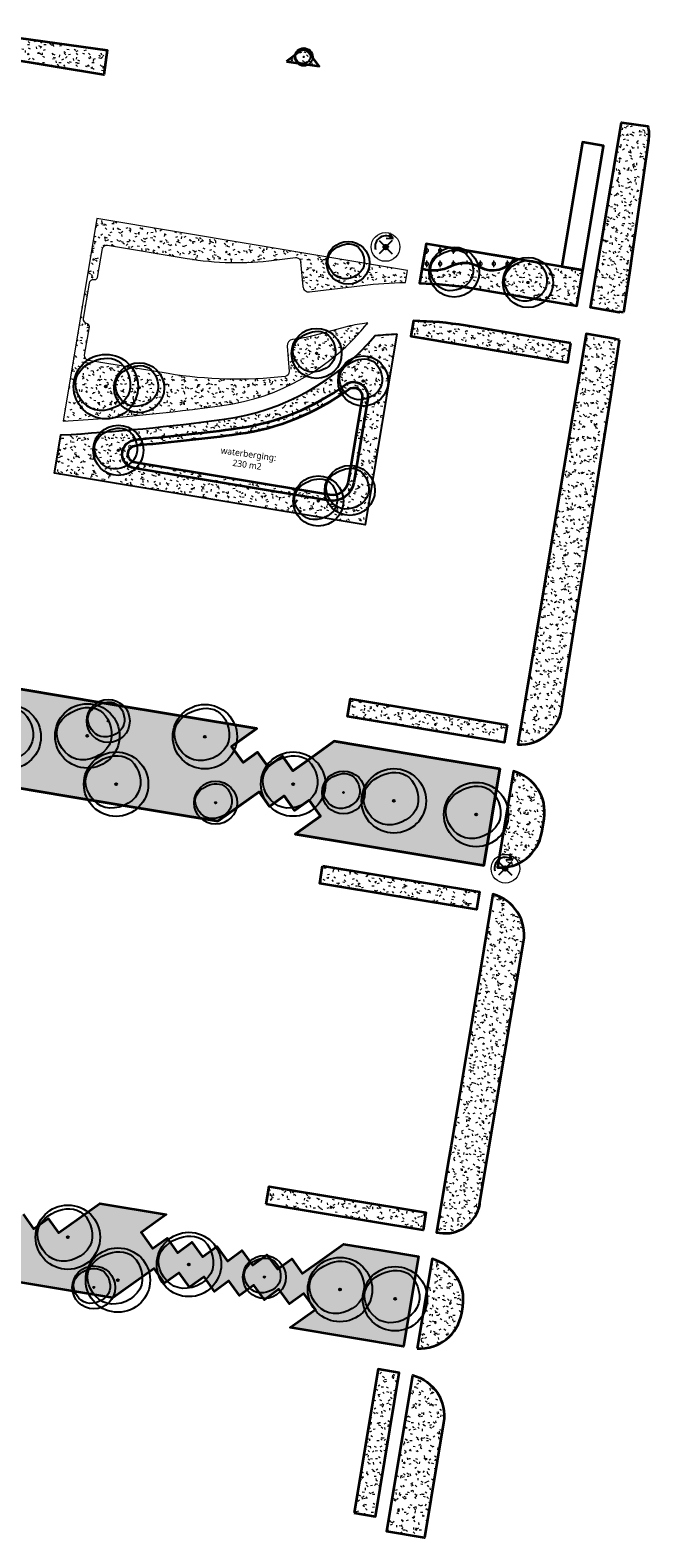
# Model space of a CAD drawing. Header units: metres. Extents: x 253800 to 255308, y 593168 to 593515.
# Tile 3 of 6: x 254108 to 254195, y 593181 to 593392. Entities that reach past the tile are written whole.
import ezdxf

# ---------------------------------------------------------------- set-up
doc = ezdxf.new("R2010")
doc.units = ezdxf.units.M
for name, color, linetype, lineweight in [('00_wadi-hoeveelheid-T', 7, 'Continuous', 9), ('B-WE-GR-BOOM-Groen-15-x', 82, 'Continuous', 25), ('N-WE-GR-BOOM-S', 94, 'Continuous', 25), ('N-WE-GR-GRAS-A', 52, 'Continuous', 18), ('N-WE-GR-GRAS-G', 60, 'Continuous', 35), ('N-WE-GR-GRAS_GAZON-G', 60, 'Continuous', 35), ('N-WE-GR-HEESTER-A', 92, 'Continuous', 18), ('N-WE-GR-HEESTER-G', 90, 'Continuous', 35), ('N-WE-RI-ITR_RETENTIE_WADI_HOOGTELIJN_BERGINGSCAPACITEIT-G', 160, 'Continuous', 35), ('N-WE-RI-ITR_RETENTIE_WADI_INSTEEK-G', 104, 'Continuous', 35), ('N01-WE-GR-GRAS-A', 72, 'Continuous', 18), ('X-XX-AL-M', 7, 'Continuous', 18)]:
    doc.layers.add(name, color=color, linetype=linetype, lineweight=lineweight)
doc.layers.add('HULPLIJN GROEN', color=80, linetype='Continuous', lineweight=35, plot=False)
doc.styles.add('Roelofs', font='segoeui.ttf', dxfattribs={"height": 1.8})
pattern_1 = [(0, (0, 0), (2.5, 2.5), [0.3, -2]), (45, (1, 0.5), (-0.2828427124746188, 4.666904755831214), [0.3, -2]), (29.99999999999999, (0.2, 0.3), (0.5686533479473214, 3.215063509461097), [0.3, -2]), (15, (0.8, 1.2), (0.9640675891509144, 1.811235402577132), [0.3, -2]), (135, (0.4, 5), (-0.07071067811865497, -1.626345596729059), [0.3, -2]), (150, (3, 1), (0.5392304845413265, -1.466025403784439), [0.3, -2]), (165, (0.6000000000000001, 0.1), (0.358630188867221, -1.752536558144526), [0.3, -2]), (85, (1, 1), (-2.18169349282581, 2.600041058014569), [0.3, -2]), (99.99999999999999, (0, 0), (-2.780294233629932, 1.946782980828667), [0.3, -2])]
pattern_2 = [(0, (0, 0), (2.5, 2.5), [0.3, -2]), (45, (1, 0.5), (-0.2828427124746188, 4.666904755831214), [0.3, -2]), (29.99999999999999, (0.2, 0.3), (0.5686533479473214, 3.215063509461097), [0.3, -2]), (15, (0.8, 1.2), (0.9640675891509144, 1.811235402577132), [0.3, -2]), (135, (0.4, 5), (-0.07071067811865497, -1.626345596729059), [0.3, -2]), (150, (3, 1), (0.5392304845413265, -1.466025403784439), [0.3, -2]), (165, (0.6000000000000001, 0.1), (0.358630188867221, -1.752536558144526), [0.3, -2]), (85, (1, 1), (-2.18169349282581, 2.600041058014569), [0.3, -2]), (99.99999999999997, (0, 0), (-2.780294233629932, 1.946782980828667), [0.3, -2])]

# ---------------------------------------------------------------- blocks, each defined once
blk = doc.blocks.new('SGR-BOOM_03')
blk.add_lwpolyline([(2.390274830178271, 3.602691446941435), (2.81065819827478, 3.144527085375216), (3.170827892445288, 2.595475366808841), (3.458739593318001, 1.97690543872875), (3.66234898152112, 1.310186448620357), (3.769611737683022, 0.6166875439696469), (3.768483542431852, -0.0822221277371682), (3.646920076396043, -0.7651734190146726), (3.392877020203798, -1.410797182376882), (3.000478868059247, -1.999549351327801), (2.488525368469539, -2.519186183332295), (1.881985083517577, -2.959289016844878), (1.20582657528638, -3.30943919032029), (0.4850184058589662, -3.559218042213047), (-0.2554708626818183, -3.698206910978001), (-0.9906726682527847, -3.715987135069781), (-1.695618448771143, -3.602140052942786), (-2.348228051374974, -3.35174062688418), (-2.93797496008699, -2.981838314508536), (-3.457221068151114, -2.514976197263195), (-3.898328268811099, -1.973697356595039), (-4.25365845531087, -1.380544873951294), (-4.515573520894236, -0.7580618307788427), (-4.676435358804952, -0.1287913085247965), (-4.728605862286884, 0.4847236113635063), (-4.667703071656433, 1.063449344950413), (-4.50236961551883, 1.602390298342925), (-4.24450426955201, 2.100060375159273), (-3.906005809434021, 2.55497347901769), (-3.498773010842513, 2.965643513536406), (-3.034704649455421, 3.330584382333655), (-2.525699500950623, 3.648309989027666), (-1.983656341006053, 3.917334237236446), (-1.419934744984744, 4.13512560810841), (-0.8437374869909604, 4.294970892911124), (-0.263728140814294, 4.389111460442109), (0.3114297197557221, 4.409788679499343), (0.8730725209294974, 4.349243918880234), (1.412536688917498, 4.199718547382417), (1.921158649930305, 3.953453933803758)], close=True)
for radius in [5, 0.15]:
    blk.add_circle((0, 0), radius)
blk = doc.blocks.new('SGR-BOOM_01-SO')
at = {"linetype": 'ByBlock', "lineweight": 18}
h = blk.add_hatch(color=0, dxfattribs=at)
h.dxf.hatch_style = 1
edge = h.paths.add_edge_path()
edge.add_arc((0, 0), 0.25, 0, 360)
at = {"color": 0, "linetype": 'ByBlock', "lineweight": 18}
for radius in [2, 0.25]:
    blk.add_circle((0, 0), radius, dxfattribs=at)

msp = doc.modelspace()

# ---------------------------------------------------------------- hatches: boundary and pattern name
at = {"layer": 'N-WE-GR-GRAS-A'}
h = msp.add_hatch(dxfattribs=at)
h.set_pattern_fill('AGR-GRAS_01-SO', color=256, scale=0.2, pattern_type=2)
h.set_pattern_definition(pattern_1)
edge = h.paths.add_edge_path(flags=16)
edge.add_arc((254124.1436485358, 593327.9219705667), 6.199999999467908, 94.85623340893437, 102.83705700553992, ccw=False)
edge.add_arc((254101.1477687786, 593598.5865350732), 265.4396822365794, 274.8562334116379, 277.816468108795)
edge.add_arc((254132.650842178, 593369.0990653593), 33.79999999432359, 277.81646791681, 306.2422886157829)
edge.add_arc((254153.3428808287, 593340.8707190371), 1.20000000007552, -9.449774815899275, 126.24228861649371, ccw=False)
edge.add_line((254154.5265967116, 593340.6736994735), (254152.566589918, 593328.8977563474))
edge.add_arc((254150.3964441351, 593329.2589588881), 2.199999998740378, 260.5556749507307, 350.5502249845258, ccw=False)
edge.add_line((254150.03544802, 593327.0887787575), (254122.8358458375, 593331.6132652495))
edge.add_arc((254123.0327528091, 593332.7969998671), 1.200000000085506, 102.83705701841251, 260.555674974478, ccw=False)
edge = h.paths.add_edge_path()
edge.add_line((254159.3727332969, 593349.5732778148), (254154.935205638, 593322.9065332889))
edge.add_line((254154.935205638, 593322.9065332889), (254111.5883411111, 593330.1170175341))
edge.add_line((254111.5883411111, 593330.1170175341), (254112.475519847, 593335.4721960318))
edge.add_arc((254096.5211134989, 593619.971255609), 284.9460615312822, 273.2097248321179, 277.8164681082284)
edge.add_arc((254130.7372423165, 593370.7202458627), 33.35748998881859, 277.816468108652, 320.1809055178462)
edge.add_arc((254161.0851565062, 593304.1155205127), 45.4899999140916, 92.15734909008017, 95.96456784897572, ccw=False)
edge = h.paths.add_edge_path()
edge.add_line((254160.5691505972, 593356.7629917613), (254160.8500012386, 593358.4507271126))
edge.add_line((254160.8500012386, 593358.4507271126), (254117.482809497, 593365.6971425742))
edge.add_line((254117.482809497, 593365.6971425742), (254112.797143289, 593337.4135759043))
edge.add_arc((254096.5211135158, 593619.9712554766), 283.0260613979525, 273.2967373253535, 277.8164681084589)
edge.add_arc((254130.7372423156, 593370.7202458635), 31.43748998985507, 277.8164681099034, 321.4116769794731)
edge.add_line((254155.3102810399, 593351.1120449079), (254154.8731940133, 593351.0573931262))
edge.add_arc((254157.3042202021, 593331.3568192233), 19.85000001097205, 97.03466519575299, 105.0027325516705)
edge.add_line((254152.1657477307, 593350.5302018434), (254147.8435898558, 593349.371862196))
edge.add_arc((254142.6274578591, 593368.835018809), 20.14999995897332, 276.21826697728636, 285.0027325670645, ccw=False)
edge.add_arc((254144.9021002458, 593347.9585727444), 0.8499999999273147, 96.21826699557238, 184.6772421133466)
edge.add_line((254144.0549308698, 593347.8892615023), (254144.3446845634, 593344.3476938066))
edge.add_arc((254143.6968491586, 593344.2946910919), 0.6499999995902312, -83.38553707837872, 4.6772421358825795, ccw=False)
edge.add_arc((254136.9985351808, 593402.0588149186), 58.80119441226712, 260.63320028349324, 276.61446295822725, ccw=False)
edge.add_line((254127.428390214, 593344.0416382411), (254116.3235216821, 593345.8900352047))
edge.add_arc((254116.4306854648, 593346.5319580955), 0.6508064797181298, 172.7529516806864, 260.5223388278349, ccw=False)
edge.add_line((254115.7850779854, 593346.614055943), (254116.4479036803, 593350.5962049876))
edge.add_arc((254116.1007061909, 593350.6532069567), 0.3518455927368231, 350.6765052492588, 437.4641783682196)
edge.add_arc((254116.3305423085, 593351.686871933), 0.7070632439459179, 175.1131032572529, 257.4641783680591, ccw=False)
edge.add_line((254115.6260493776, 593351.7471059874), (254116.4448558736, 593356.6663623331))
edge.add_arc((254117.0860345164, 593356.5596386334), 0.6500000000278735, 80.56885298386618, 170.5497989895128, ccw=False)
edge.add_arc((254117.2498967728, 593357.5461218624), 0.350000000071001, 260.568852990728, 350.5497989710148)
edge.add_line((254117.5951468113, 593357.4886552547), (254118.2643516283, 593361.5091290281))
edge.add_arc((254118.8953881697, 593361.3177168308), 0.6594283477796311, 80.88870999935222, 163.1258850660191, ccw=False)
edge.add_line((254118.999810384, 593361.9688249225), (254130.0869769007, 593360.1233744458))
edge.add_arc((254137.0404364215, 593401.8986290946), 42.35000000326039, 260.549798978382, 277.0744296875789)
edge.add_line((254142.2562031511, 593359.8710396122), (254145.2203372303, 593360.2388987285))
edge.add_arc((254145.3003903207, 593359.5938471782), 0.6499999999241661, 5.055359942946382, 97.07442970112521, ccw=False)
edge.add_line((254145.947861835, 593359.6511240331), (254146.2518074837, 593356.2152484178))
edge.add_arc((254147.0985010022, 593356.2901489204), 0.8499999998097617, 185.0553599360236, 277.0744297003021)
edge.add_line((254147.2031858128, 593355.4466199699), (254154.6008562, 593356.3646960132))
edge.add_arc((254161.0851565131, 593304.1155204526), 52.6499999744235, 90.5615467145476, 97.07442969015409, ccw=False)
h = msp.add_hatch(dxfattribs=at)
h.set_pattern_fill('AGR-GRAS_01-SO', color=256, scale=0.2, pattern_type=2)
h.set_pattern_definition(pattern_1)
edge = h.paths.add_edge_path()
edge.add_line((254185.393375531, 593358.5292351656), (254175.8331491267, 593360.1204842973))
edge.add_arc((254172.7250260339, 593362.2340030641), 3.758642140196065, 242.6717256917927, 325.7843600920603, ccw=False)
edge.add_arc((254168.8336678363, 593355.4326491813), 4.083826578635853, 57.97166821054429, 116.715819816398)
edge.add_arc((254164.4775634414, 593364.0878427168), 5.60575652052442, 253.52945796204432, 296.7158276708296, ccw=False)
edge.add_line((254162.888206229, 593358.712114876), (254162.563825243, 593356.678423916))
edge.add_arc((254161.1362296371, 593304.0477819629), 52.65000001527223, 80.4853451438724, 88.4462444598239, ccw=False)
edge.add_line((254169.8392676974, 593355.9734945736), (254184.5265059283, 593353.5118318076))
edge.add_line((254184.5265059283, 593353.5118318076), (254185.393375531, 593358.5292351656))
h = msp.add_hatch(dxfattribs=at)
h.set_pattern_fill('AGR-GRAS_01-SO', color=256, scale=0.2, pattern_type=2)
h.set_pattern_definition(pattern_1)
edge = h.paths.add_edge_path()
edge.add_line((254183.6559914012, 593348.2838076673), (254168.9631783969, 593350.7464047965))
edge.add_arc((254161.1362541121, 593304.0481140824), 47.34966841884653, 80.48530792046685, 89.33650123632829)
edge.add_line((254161.684562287, 593351.3946076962), (254161.3280686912, 593349.2523058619))
edge.add_line((254161.3280686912, 593349.2523058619), (254183.2404550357, 593345.5942645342))
edge.add_line((254183.2404550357, 593345.5942645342), (254183.6559914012, 593348.2838076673))
at = {"layer": 'N-WE-GR-HEESTER-A'}
h = msp.add_hatch(dxfattribs=at)
h.set_pattern_fill('AGR-HEESTERS-SO', color=256, scale=0.5, pattern_type=2)
h.set_pattern_definition([(0, (254193.4641050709, 593441.6248532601), (0, 1.875), [0.1915975, -1.6834025]), (45, (254193.6557050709, 593441.6248532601), (0, 1.874999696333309), [0.19548, -2.45617]), (90, (254193.7939300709, 593441.7630782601), (-1.875, 1.148106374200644e-16), [0.1915975, -1.6834025]), (135, (254193.7939300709, 593441.9546782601), (-1.874999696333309, 1.110223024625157e-16), [0.19548, -2.45617]), (180, (254193.6557050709, 593442.0929032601), (-2.296212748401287e-16, -1.875), [0.1915975, -1.6834025]), (225, (254193.4641050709, 593442.0929032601), (-3.33066907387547e-16, -1.874999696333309), [0.19548, -2.45617]), (270, (254193.3258800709, 593441.9546782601), (1.875, -3.44431912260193e-16), [0.1915975, -1.6834025]), (315, (254193.3258800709, 593441.7630782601), (1.874999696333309, -4.440892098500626e-16), [0.19548, -2.45617]), (90, (254193.5599050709, 593441.3926282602), (-1.875, 1.148106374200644e-16), [0.9361, -0.93865])])
h.paths.add_polyline_path([(254163.4535470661, 593362.1810035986), (254162.888206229, 593358.712114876, 0.1906985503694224), (254166.9977194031, 593359.0805160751, -0.2620846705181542), (254170.9994784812, 593358.8948600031, 0.3794282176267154), (254175.8331491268, 593360.1204842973)])
at = {"layer": 'N01-WE-GR-GRAS-A'}
h = msp.add_hatch(dxfattribs=at)
h.set_pattern_fill('AGR-GRAS_01-SO', color=256, scale=0.2, pattern_type=2)
h.set_pattern_definition(pattern_1)
h.paths.add_polyline_path([(254097.0750542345, 593389.3292498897), (254097.5552201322, 593392.2140037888), (254118.9427058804, 593389.212432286), (254118.4589535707, 593385.7699152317)])
h = msp.add_hatch(dxfattribs=at)
h.set_pattern_fill('AGR-GRAS_01-SO', color=256, scale=0.2, pattern_type=2)
h.set_pattern_definition([(0, (1.598949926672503, -0.2244031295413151), (2.5, 2.5), [0.3, -2]), (45, (2.598949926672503, 0.2755968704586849), (-0.2828427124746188, 4.666904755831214), [0.3, -2]), (29.99999999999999, (1.798949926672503, 0.0755968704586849), (0.5686533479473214, 3.215063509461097), [0.3, -2]), (15, (2.398949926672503, 0.975596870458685), (0.9640675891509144, 1.811235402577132), [0.3, -2]), (135, (1.998949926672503, 4.775596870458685), (-0.07071067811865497, -1.626345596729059), [0.3, -2]), (150, (4.598949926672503, 0.7755968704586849), (0.5392304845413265, -1.466025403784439), [0.3, -2]), (165, (2.198949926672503, -0.1244031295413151), (0.358630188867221, -1.752536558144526), [0.3, -2]), (85, (2.598949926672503, 0.7755968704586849), (-2.18169349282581, 2.600041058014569), [0.3, -2]), (99.99999999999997, (1.598949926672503, -0.2244031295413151), (-2.780294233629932, 1.946782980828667), [0.3, -2])])
edge = h.paths.add_edge_path()
edge.add_line((254143.9825547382, 593387.6370926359), (254148.5224252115, 593386.9999562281))
edge.add_line((254148.5224252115, 593386.9999562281), (254147.0827240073, 593388.9097217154))
edge.add_arc((254146.4039845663, 593388.3980452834), 0.8499999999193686, 37.01128226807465, 127.0112822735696)
edge.add_line((254145.8923081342, 593389.0767847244), (254143.9825547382, 593387.6370926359))
h = msp.add_hatch(dxfattribs=at)
h.set_pattern_fill('AGR-GRAS_01-SO', color=256, scale=0.2, pattern_type=2)
h.set_pattern_definition(pattern_1)
edge = h.paths.add_edge_path()
edge.add_line((254191.0364226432, 593352.5881863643), (254190.4428609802, 593352.6758479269))
edge.add_line((254190.4428609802, 593352.6758479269), (254190.4312301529, 593352.5970949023))
edge.add_line((254190.4312301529, 593352.5970949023), (254186.4306344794, 593353.2627994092))
edge.add_line((254186.4306344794, 593353.2627994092), (254190.7377754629, 593379.1365384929))
edge.add_line((254190.7377754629, 593379.1365384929), (254194.4379102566, 593378.6172526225))
edge.add_arc((254188.7135880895, 593377.4111698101), 5.850000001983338, -8.130222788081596, 11.897881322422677, ccw=False)
edge.add_line((254194.5047908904, 593376.5838427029), (254192.2489909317, 593360.793480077))
edge.add_line((254192.2489909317, 593360.793480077), (254191.8553321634, 593358.133071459))
edge.add_line((254191.8553321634, 593358.133071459), (254191.0364226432, 593352.5881863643))
h = msp.add_hatch(dxfattribs=at)
h.set_pattern_fill('AGR-GRAS_01-SO', color=256, scale=0.2, pattern_type=2)
h.set_pattern_definition(pattern_1)
edge = h.paths.add_edge_path()
edge.add_line((254190.4690682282, 593348.746595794), (254189.8755065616, 593348.8342573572))
edge.add_line((254189.8755065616, 593348.8342573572), (254189.8873252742, 593348.9142825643))
edge.add_line((254189.8873252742, 593348.9142825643), (254185.8201778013, 593349.5910611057))
edge.add_line((254185.8201778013, 593349.5910611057), (254176.2736891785, 593292.2346885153))
edge.add_arc((254176.5816131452, 593298.1066202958), 5.880000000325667, 266.9981602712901, 351.0694411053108)
edge.add_line((254182.39033114, 593297.1938249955), (254182.3606948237, 593297.1984821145))
edge.add_line((254182.3606948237, 593297.1984821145), (254182.7925813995, 593299.9468609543))
edge.add_line((254182.7925813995, 593299.9468609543), (254184.1398650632, 593308.5041347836))
edge.add_line((254184.1398650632, 593308.5041347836), (254185.4882905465, 593316.9575964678))
edge.add_line((254185.4882905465, 593316.9575964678), (254187.2959999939, 593328.4607329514))
edge.add_line((254187.2959999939, 593328.4607329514), (254188.3811648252, 593335.2653351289))
edge.add_line((254188.3811648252, 593335.2653351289), (254189.1976144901, 593340.5154086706))
edge.add_line((254189.1976144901, 593340.5154086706), (254189.8367280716, 593344.5404199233))
edge.add_line((254189.8367280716, 593344.5404199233), (254190.0064342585, 593345.6140736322))
edge.add_line((254190.0064342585, 593345.6140736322), (254190.4690682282, 593348.746595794))
h = msp.add_hatch(dxfattribs=at)
h.set_pattern_fill('AGR-GRAS_01-SO', color=256, scale=0.2, pattern_type=2)
h.set_pattern_definition(pattern_1)
edge = h.paths.add_edge_path()
edge.add_line((254136.3096753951, 593291.952873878), (254139.8330922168, 593294.4707654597))
edge.add_line((254139.8330922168, 593294.4707654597), (254118.4980013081, 593298.0218137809))
edge.add_line((254118.4980013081, 593298.0218137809), (254101.2897526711, 593300.8864039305))
edge.add_line((254101.2897526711, 593300.8864039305), (254097.6848615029, 593298.310081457))
edge.add_line((254097.6848615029, 593298.310081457), (254095.5370268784, 593296.7754115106))
edge.add_line((254095.5370268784, 593296.7754115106), (254094.0834859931, 593298.8094269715))
edge.add_line((254094.0834859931, 593298.8094269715), (254092.0494705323, 593297.3558860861))
edge.add_line((254092.0494705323, 593297.3558860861), (254090.5959296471, 593299.389901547))
edge.add_line((254090.5959296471, 593299.389901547), (254088.5619141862, 593297.9363606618))
edge.add_line((254088.5619141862, 593297.9363606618), (254087.108373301, 593299.9703761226))
edge.add_line((254087.108373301, 593299.9703761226), (254085.0743578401, 593298.5168352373))
edge.add_line((254085.0743578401, 593298.5168352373), (254083.4803574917, 593300.7462692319))
edge.add_line((254083.4803574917, 593300.7462692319), (254087.0038023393, 593303.2641808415))
edge.add_line((254087.0038023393, 593303.2641808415), (254082.8032914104, 593303.9625066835))
edge.add_arc((254082.0629263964, 593299.1389955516), 4.879999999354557, 81.2737233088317, 170.5486416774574)
edge.add_line((254077.2491706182, 593299.9403414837), (254076.6063398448, 593296.0788002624))
edge.add_arc((254081.4200956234, 593295.2774543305), 4.879999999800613, 170.5486416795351, 260.5497852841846)
edge.add_line((254080.6188457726, 593290.4636825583), (254084.9131127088, 593289.7489195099))
edge.add_line((254084.9131127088, 593289.7489195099), (254090.6658960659, 593293.8598313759))
edge.add_line((254090.6658960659, 593293.8598313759), (254092.1194084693, 593291.8257955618))
edge.add_line((254092.1194084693, 593291.8257955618), (254094.1534442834, 593293.2793079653))
edge.add_line((254094.1534442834, 593293.2793079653), (254095.6069566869, 593291.2452721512))
edge.add_line((254095.6069566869, 593291.2452721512), (254097.640992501, 593292.6987845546))
edge.add_line((254097.640992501, 593292.6987845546), (254099.0945049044, 593290.6647487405))
edge.add_line((254099.0945049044, 593290.6647487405), (254101.1285407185, 593292.118261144))
edge.add_line((254101.1285407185, 593292.118261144), (254102.7225098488, 593289.8888048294))
edge.add_line((254102.7225098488, 593289.8888048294), (254099.199029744, 593287.3709425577))
edge.add_line((254099.199029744, 593287.3709425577), (254113.309827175, 593285.0222996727))
edge.add_line((254113.309827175, 593285.0222996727), (254134.3932648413, 593281.5128552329))
edge.add_line((254134.3932648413, 593281.5128552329), (254140.1460481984, 593285.6237670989))
edge.add_line((254140.1460481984, 593285.6237670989), (254141.5995606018, 593283.5897312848))
edge.add_line((254141.5995606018, 593283.5897312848), (254143.6335964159, 593285.0432436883))
edge.add_line((254143.6335964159, 593285.0432436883), (254145.0871088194, 593283.0092078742))
edge.add_line((254145.0871088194, 593283.0092078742), (254147.1211446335, 593284.4627202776))
edge.add_line((254147.1211446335, 593284.4627202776), (254148.7146539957, 593282.2333404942))
edge.add_line((254148.7146539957, 593282.2333404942), (254145.1911738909, 593279.7154782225))
edge.add_line((254145.1911738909, 593279.7154782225), (254163.1494066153, 593276.7265283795))
edge.add_line((254163.1494066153, 593276.7265283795), (254171.5143296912, 593275.3341912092))
edge.add_line((254171.5143296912, 593275.3341912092), (254173.7595925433, 593288.8239818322))
edge.add_line((254173.7595925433, 593288.8239818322), (254165.2417490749, 593290.2417059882))
edge.add_line((254165.2417490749, 593290.2417059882), (254150.6310544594, 593292.6735596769))
edge.add_line((254150.6310544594, 593292.6735596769), (254147.0261632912, 593290.0972372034))
edge.add_line((254147.0261632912, 593290.0972372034), (254144.8783286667, 593288.562567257))
edge.add_line((254144.8783286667, 593288.562567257), (254143.4247877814, 593290.5965827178))
edge.add_line((254143.4247877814, 593290.5965827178), (254141.3907723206, 593289.1430418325))
edge.add_line((254141.3907723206, 593289.1430418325), (254139.9372314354, 593291.1770572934))
edge.add_line((254139.9372314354, 593291.1770572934), (254137.9032159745, 593289.7235164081))
edge.add_line((254137.9032159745, 593289.7235164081), (254136.3096753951, 593291.952873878))
h = msp.add_hatch(dxfattribs=at)
h.set_pattern_fill('AGR-GRAS_01-SO', color=256, scale=0.2, pattern_type=2)
h.set_pattern_definition(pattern_1)
h.paths.add_polyline_path([(254174.7840767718, 593294.9793072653), (254174.373618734, 593292.513232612), (254152.4896560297, 593296.1556352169), (254152.9003011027, 593298.6216787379)])
h = msp.add_hatch(dxfattribs=at)
h.set_pattern_fill('AGR-GRAS_01-SO', color=256, scale=0.2, pattern_type=2)
h.set_pattern_definition(pattern_1)
edge = h.paths.add_edge_path()
edge.add_arc((254174.133575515, 593282.8008455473), 5.879999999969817, 350.6114394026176, 435.0638967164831)
edge.add_line((254175.6490965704, 593288.4821830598), (254173.4126645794, 593275.0453283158))
edge.add_arc((254173.8211218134, 593280.9111243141), 5.880000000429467, 266.0167111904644, 350.6114394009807)
edge.add_line((254179.6223577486, 593279.9519258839), (254179.9348114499, 593281.8416471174))
h = msp.add_hatch(dxfattribs=at)
h.set_pattern_fill('AGR-GRAS_01-SO', color=256, scale=0.2, pattern_type=2)
h.set_pattern_definition(pattern_1)
h.paths.add_polyline_path([(254149.0184021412, 593275.2871712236), (254170.9002851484, 593271.6449428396), (254170.4872434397, 593269.1633420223), (254148.6058852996, 593272.8090131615)])
h = msp.add_hatch(dxfattribs=at)
h.set_pattern_fill('AGR-GRAS_01-SO', color=256, scale=0.2, pattern_type=2)
h.set_pattern_definition(pattern_2)
edge = h.paths.add_edge_path()
edge.add_arc((254171.2825925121, 593265.6204105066), 5.879999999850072, 350.5268849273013, 435.1463288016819)
edge.add_line((254172.7899381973, 593271.3039225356), (254171.5158721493, 593263.6491910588))
edge.add_line((254171.5158721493, 593263.6491910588), (254170.9984261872, 593260.5403177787))
edge.add_line((254170.9984261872, 593260.5403177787), (254166.9511905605, 593236.2240729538))
edge.add_line((254166.9511905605, 593236.2240729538), (254166.6853454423, 593234.6268457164))
edge.add_line((254166.6853454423, 593234.6268457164), (254164.9291805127, 593224.0756101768))
edge.add_line((254164.9291805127, 593224.0756101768), (254165.3384694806, 593224.0074747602))
edge.add_arc((254166.1398277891, 593228.8212284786), 4.879999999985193, 260.5484943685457, 350.6451589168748)
edge.add_line((254170.9549266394, 593228.0279926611), (254170.9253256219, 593228.0328691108))
edge.add_line((254170.9253256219, 593228.0328691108), (254172.0655185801, 593234.9540666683))
edge.add_line((254172.0655185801, 593234.9540666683), (254174.420332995, 593248.8810202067))
edge.add_line((254174.420332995, 593248.8810202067), (254177.0528157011, 593264.657589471))
edge.add_line((254177.0528157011, 593264.657589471), (254177.0824065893, 593264.6526519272))
h = msp.add_hatch(dxfattribs=at)
h.set_pattern_fill('AGR-GRAS_01-SO', color=256, scale=0.2, pattern_type=2)
h.set_pattern_definition(pattern_2)
edge = h.paths.add_edge_path()
edge.add_arc((254081.9686922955, 593226.1513360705), 4.880446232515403, 170.5305411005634, 261.9254364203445, ccw=False)
edge.add_line((254077.1547497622, 593226.9542761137), (254077.6408290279, 593229.8678281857))
edge.add_arc((254082.454300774, 593229.0647779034), 4.880000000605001, 80.54989797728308, 170.5283550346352, ccw=False)
edge.add_line((254083.2555411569, 593233.8785512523), (254085.2001330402, 593233.5548794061))
edge.add_line((254085.2001330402, 593233.5548794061), (254093.1530053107, 593232.2310087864))
edge.add_line((254093.1530053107, 593232.2310087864), (254089.6295468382, 593229.7131162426))
edge.add_line((254089.6295468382, 593229.7131162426), (254091.2249401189, 593227.483433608))
edge.add_line((254091.2249401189, 593227.483433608), (254093.2589555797, 593228.9369744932))
edge.add_line((254093.2589555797, 593228.9369744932), (254094.712496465, 593226.9029590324))
edge.add_line((254094.712496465, 593226.9029590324), (254096.7465119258, 593228.3564999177))
edge.add_line((254096.7465119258, 593228.3564999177), (254098.2000528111, 593226.3224844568))
edge.add_line((254098.2000528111, 593226.3224844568), (254100.2340682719, 593227.776025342))
edge.add_line((254100.2340682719, 593227.776025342), (254101.6876091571, 593225.7420098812))
edge.add_line((254101.6876091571, 593225.7420098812), (254103.721624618, 593227.1955507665))
edge.add_line((254103.721624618, 593227.1955507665), (254105.1751655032, 593225.1615353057))
edge.add_line((254105.1751655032, 593225.1615353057), (254107.2091809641, 593226.6150761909))
edge.add_line((254107.2091809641, 593226.6150761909), (254108.6627218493, 593224.58106073))
edge.add_line((254108.6627218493, 593224.58106073), (254110.6967373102, 593226.0346016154))
edge.add_line((254110.6967373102, 593226.0346016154), (254112.1502781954, 593224.0005861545))
edge.add_line((254112.1502781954, 593224.0005861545), (254117.9030055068, 593228.1115783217))
edge.add_line((254117.9030055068, 593228.1115783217), (254127.1857721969, 593226.5663498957))
edge.add_line((254127.1857721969, 593226.5663498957), (254123.6623273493, 593224.048438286))
edge.add_line((254123.6623273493, 593224.048438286), (254125.2577070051, 593221.8187747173))
edge.add_line((254125.2577070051, 593221.8187747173), (254127.2917224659, 593223.2723156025))
edge.add_line((254127.2917224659, 593223.2723156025), (254128.7452633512, 593221.2383001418))
edge.add_line((254128.7452633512, 593221.2383001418), (254130.779278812, 593222.691841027))
edge.add_line((254130.779278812, 593222.691841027), (254132.2328196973, 593220.6578255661))
edge.add_line((254132.2328196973, 593220.6578255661), (254134.2668351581, 593222.1113664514))
edge.add_line((254134.2668351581, 593222.1113664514), (254135.7203760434, 593220.0773509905))
edge.add_line((254135.7203760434, 593220.0773509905), (254137.7543915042, 593221.5308918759))
edge.add_line((254137.7543915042, 593221.5308918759), (254139.2079323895, 593219.496876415))
edge.add_line((254139.2079323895, 593219.496876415), (254141.2419478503, 593220.9504173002))
edge.add_line((254141.2419478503, 593220.9504173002), (254142.6954887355, 593218.9164018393))
edge.add_line((254142.6954887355, 593218.9164018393), (254144.7295041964, 593220.3699427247))
edge.add_line((254144.7295041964, 593220.3699427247), (254146.1830450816, 593218.3359272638))
edge.add_line((254146.1830450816, 593218.3359272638), (254148.3308797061, 593219.8705972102))
edge.add_line((254148.3308797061, 593219.8705972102), (254151.9357708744, 593222.4469196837))
edge.add_line((254151.9357708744, 593222.4469196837), (254157.1670288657, 593221.5761915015))
edge.add_line((254157.1670288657, 593221.5761915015), (254162.4211821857, 593220.7016531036))
edge.add_line((254162.4211821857, 593220.7016531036), (254160.3332353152, 593208.1569250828))
edge.add_line((254160.3332353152, 593208.1569250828), (254153.082725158, 593209.3651851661))
edge.add_line((254153.082725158, 593209.3651851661), (254144.4783281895, 593210.7973257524))
edge.add_line((254144.4783281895, 593210.7973257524), (254148.0018082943, 593213.3151880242))
edge.add_line((254148.0018082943, 593213.3151880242), (254146.4064598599, 593215.5448739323))
edge.add_line((254146.4064598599, 593215.5448739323), (254144.3724240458, 593214.0913615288))
edge.add_line((254144.3724240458, 593214.0913615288), (254142.9189116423, 593216.125397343))
edge.add_line((254142.9189116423, 593216.125397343), (254140.8848758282, 593214.6718849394))
edge.add_line((254140.8848758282, 593214.6718849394), (254139.4313634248, 593216.7059207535))
edge.add_line((254139.4313634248, 593216.7059207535), (254137.3973276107, 593215.2524083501))
edge.add_line((254137.3973276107, 593215.2524083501), (254135.9438152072, 593217.2864441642))
edge.add_line((254135.9438152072, 593217.2864441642), (254133.9097793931, 593215.8329317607))
edge.add_line((254133.9097793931, 593215.8329317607), (254132.4562669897, 593217.8669675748))
edge.add_line((254132.4562669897, 593217.8669675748), (254130.4222311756, 593216.4134551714))
edge.add_line((254130.4222311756, 593216.4134551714), (254128.9687187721, 593218.4474909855))
edge.add_line((254128.9687187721, 593218.4474909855), (254126.934682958, 593216.993978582))
edge.add_line((254126.934682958, 593216.993978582), (254125.4811130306, 593219.0280948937))
edge.add_line((254125.4811130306, 593219.0280948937), (254119.7283871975, 593214.9171025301))
edge.add_line((254119.7283871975, 593214.9171025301), (254106.060714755, 593217.1939081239))
edge.add_line((254106.060714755, 593217.1939081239), (254102.5452830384, 593217.77921278))
edge.add_line((254102.5452830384, 593217.77921278), (254106.068589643, 593220.296032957))
edge.add_line((254106.068589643, 593220.296032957), (254104.4737009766, 593222.5256423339))
edge.add_line((254104.4737009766, 593222.5256423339), (254102.4396651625, 593221.0721299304))
edge.add_line((254102.4396651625, 593221.0721299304), (254100.9861527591, 593223.1061657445))
edge.add_line((254100.9861527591, 593223.1061657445), (254098.952116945, 593221.6526533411))
edge.add_line((254098.952116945, 593221.6526533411), (254097.4986045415, 593223.6866891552))
edge.add_line((254097.4986045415, 593223.6866891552), (254095.4646404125, 593222.233076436))
edge.add_line((254095.4646404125, 593222.233076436), (254094.011056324, 593224.2672125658))
edge.add_line((254094.011056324, 593224.2672125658), (254091.9770205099, 593222.8137001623))
edge.add_line((254091.9770205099, 593222.8137001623), (254090.5235081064, 593224.8477359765))
edge.add_line((254090.5235081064, 593224.8477359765), (254088.4894722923, 593223.3942235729))
edge.add_line((254088.4894722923, 593223.3942235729), (254087.0359598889, 593225.428259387))
edge.add_line((254087.0359598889, 593225.428259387), (254081.2831765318, 593221.3192740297))
h = msp.add_hatch(dxfattribs=at)
h.set_pattern_fill('AGR-GRAS_01-SO', color=256, scale=0.2, pattern_type=2)
h.set_pattern_definition(pattern_1)
h.paths.add_polyline_path([(254141.1525170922, 593228.033569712), (254141.5630212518, 593230.4996367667), (254163.4456838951, 593226.8568638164), (254163.0352115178, 593224.390699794)])
h = msp.add_hatch(dxfattribs=at)
h.set_pattern_fill('AGR-GRAS_01-SO', color=256, scale=0.2, pattern_type=2)
h.set_pattern_definition(pattern_1)
edge = h.paths.add_edge_path()
edge.add_arc((254162.6287516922, 593213.7356788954), 5.880000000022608, 266.1289251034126, 350.8021069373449)
edge.add_line((254168.4331474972, 593212.7957909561), (254168.5861777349, 593213.7408483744))
edge.add_arc((254162.7817819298, 593214.6807363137), 5.88000000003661, 350.8021069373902, 434.8957229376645)
edge.add_line((254164.3139722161, 593220.3576010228), (254162.231783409, 593207.8690941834))
h = msp.add_hatch(dxfattribs=at)
h.set_pattern_fill('AGR-GRAS_01-SO', color=256, scale=0.2, pattern_type=2)
h.set_pattern_definition(pattern_1)
h.paths.add_polyline_path([(254153.4185127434, 593184.889940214), (254156.3786366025, 593184.3972523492), (254159.7191850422, 593204.4676414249), (254156.7600636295, 593204.9603106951)])
h = msp.add_hatch(dxfattribs=at)
h.set_pattern_fill('AGR-GRAS_01-SO', color=256, scale=0.2, pattern_type=2)
h.set_pattern_definition(pattern_1)
edge = h.paths.add_edge_path()
edge.add_line((254165.9169471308, 593197.4815229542), (254165.887348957, 593197.4864166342))
edge.add_line((254165.887348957, 593197.4864166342), (254163.2231591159, 593181.4044707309))
edge.add_line((254163.2231591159, 593181.4044707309), (254157.972387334, 593182.2784177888))
edge.add_line((254157.972387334, 593182.2784177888), (254158.2929438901, 593184.204357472))
edge.add_line((254158.2929438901, 593184.204357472), (254161.6090496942, 593204.1278910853))
edge.add_arc((254160.1157050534, 593198.4406842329), 5.879999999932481, -9.388193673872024, 75.28742812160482, ccw=False)

# ---------------------------------------------------------------- linework, layer by layer
at = {"layer": 'B-WE-GR-BOOM-Groen-15-x', "color": 20}
for p, q in [((254156.896565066, 593362.6421133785), (254158.750565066, 593360.7901133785)), ((254158.746565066, 593362.6441133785), (254156.900565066, 593360.7881133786)), ((254158.8805650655, 593362.8681133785), (254157.9105650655, 593362.9061133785)), ((254158.8805650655, 593362.8681133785), (254158.3605650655, 593363.6581133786)), ((254175.5624566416, 593276.0609562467), (254175.0424566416, 593276.8509562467)), ((254173.5784566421, 593275.8349562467), (254175.4324566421, 593273.9829562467)), ((254175.4284566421, 593275.8369562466), (254173.5824566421, 593273.9809562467)), ((254175.5624566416, 593276.0609562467), (254174.5924566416, 593276.0989562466))]:
    msp.add_line(p, q, dxfattribs=at)
for centre in [(254157.8235650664, 593361.7161133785), (254174.5054566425, 593274.9089562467)]:
    msp.add_circle(centre, 0.3240756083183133, dxfattribs=at)
for centre in [(254157.8425161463, 593361.7713610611), (254174.5244077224, 593274.9642039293)]:
    msp.add_arc(centre, 1.510396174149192, 46.56272499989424, 195.5130777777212, dxfattribs=at)
at = {"layer": 'Defpoints', "flags": 128}
msp.add_lwpolyline([(254159.3727332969, 593349.5732778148), (254154.935205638, 593322.9065332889), (254111.5883411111, 593330.1170175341), (254112.475519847, 593335.4721960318, 0.02010341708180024), (254135.2738719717, 593337.6726872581, 0.1869843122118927), (254156.3581348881, 593349.3592533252, -0.01661365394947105)], format="xyb", close=True, dxfattribs=at)
at = {"layer": 'HULPLIJN GROEN', "flags": 128}
for points in [[(254099.199029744, 593287.3709425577), (254113.309827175, 593285.0222996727), (254134.3932648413, 593281.5128552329), (254140.1460481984, 593285.6237670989), (254141.5995606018, 593283.5897312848), (254143.6335964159, 593285.0432436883), (254145.0871088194, 593283.0092078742), (254147.1211446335, 593284.4627202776), (254148.7146539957, 593282.2333404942), (254145.1911738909, 593279.7154782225), (254163.1494066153, 593276.7265283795), (254171.5143296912, 593275.3341912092), (254173.7595925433, 593288.8239818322), (254165.2417490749, 593290.2417059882), (254150.6310544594, 593292.6735596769), (254147.0261632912, 593290.0972372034), (254144.8783286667, 593288.562567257), (254143.4247877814, 593290.5965827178), (254141.3907723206, 593289.1430418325), (254139.9372314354, 593291.1770572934), (254137.9032159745, 593289.7235164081), (254136.3096753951, 593291.952873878), (254139.8330922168, 593294.4707654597), (254118.4980013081, 593298.0218137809), (254101.2897526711, 593300.8864039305)], [(254170.9984261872, 593260.5403177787), (254166.9511905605, 593236.2240729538)]]:
    msp.add_lwpolyline(points, dxfattribs=at)
at = {"layer": 'N-WE-GR-GRAS-G'}
for points in [[(254097.0750542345, 593389.3292498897), (254097.49727956, 593392.2221353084), (254118.9427058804, 593389.212432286), (254118.4589535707, 593385.7699152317)], [(254174.7840767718, 593294.9793072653), (254174.373618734, 593292.513232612), (254152.4896560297, 593296.1556352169), (254152.9003011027, 593298.6216787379)], [(254149.0184021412, 593275.2871712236), (254170.9002851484, 593271.6449428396), (254170.4872434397, 593269.1633420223), (254148.6058852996, 593272.8090131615)], [(254141.1525170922, 593228.033569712), (254141.5630212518, 593230.4996367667), (254163.4456838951, 593226.8568638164), (254163.0352115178, 593224.390699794)], [(254153.4185127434, 593184.889940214), (254156.3786366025, 593184.3972523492), (254159.7191850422, 593204.4676414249), (254156.7600636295, 593204.9603106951)]]:
    msp.add_lwpolyline(points, close=True, dxfattribs=at)
for points in [[(254143.9825547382, 593387.6370926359), (254148.5224252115, 593386.9999562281), (254147.0827240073, 593388.9097217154, 0.414213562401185), (254145.8923081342, 593389.0767847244)], [(254191.0364226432, 593352.5881863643), (254190.4428609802, 593352.6758479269), (254190.4312301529, 593352.5970949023), (254186.4306344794, 593353.2627994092), (254190.7377754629, 593379.1365384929), (254194.4379102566, 593378.6172526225, -0.08761223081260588), (254194.5047908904, 593376.5838427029), (254192.2489909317, 593360.793480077), (254191.8553321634, 593358.133071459)], [(254185.3605829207, 593358.513496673), (254163.4535470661, 593362.1810035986), (254162.563825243, 593356.678423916, -0.03474995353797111), (254169.8392676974, 593355.9734945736), (254184.5265059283, 593353.5118318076), (254185.3605829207, 593358.513496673)], [(254183.6559914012, 593348.2838076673), (254168.9631783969, 593350.7464047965, 0.03863982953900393), (254161.684562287, 593351.3946076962), (254161.3280686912, 593349.2523058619), (254183.2404550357, 593345.5942645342), (254183.6559914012, 593348.2838076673)], [(254190.4690682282, 593348.746595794), (254189.8755065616, 593348.8342573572), (254189.8873252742, 593348.9142825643), (254185.8201778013, 593349.5910611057), (254176.2736891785, 593292.2346885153, 0.3842209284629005), (254182.39033114, 593297.1938249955), (254182.3606948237, 593297.1984821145), (254182.7925813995, 593299.9468609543), (254184.1398650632, 593308.5041347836), (254185.4882905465, 593316.9575964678), (254187.2959999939, 593328.4607329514), (254188.3811648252, 593335.2653351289), (254189.1976144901, 593340.5154086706), (254189.8367280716, 593344.5404199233), (254190.0064342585, 593345.6140736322)], [(254179.9348114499, 593281.8416471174, 0.3861308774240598), (254175.6490965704, 593288.4821830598), (254173.4126645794, 593275.0453283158, 0.3868443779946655), (254179.6223577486, 593279.9519258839)], [(254177.0824065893, 593264.6526519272, 0.3869683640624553), (254172.7899381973, 593271.3039225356), (254171.5158721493, 593263.6491910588), (254170.9984261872, 593260.5403177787), (254166.9511905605, 593236.2240729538), (254166.6853454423, 593234.6268457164), (254164.9291805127, 593224.0756101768), (254165.3384694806, 593224.0074747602, 0.4147077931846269), (254170.9549266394, 593228.0279926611), (254170.9253256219, 593228.0328691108), (254172.0655185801, 593234.9540666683), (254174.420332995, 593248.8810202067), (254177.0528157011, 593264.657589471)], [(254162.231783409, 593207.8690941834, 0.387237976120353), (254168.4331474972, 593212.7957909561), (254168.5861777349, 593213.7408483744, 0.3843327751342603), (254164.3139722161, 593220.3576010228), (254162.231783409, 593207.8690941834)], [(254165.9169471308, 593197.4815229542), (254165.887348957, 593197.4864166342), (254163.2231591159, 593181.4044707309), (254157.972387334, 593182.2784177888), (254161.6090496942, 593204.1278910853, -0.3872502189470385)]]:
    msp.add_lwpolyline(points, format="xyb", close=True, dxfattribs=at)
for points in [[(254101.2897526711, 593300.8864039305), (254118.4980013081, 593298.0218137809), (254139.8330922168, 593294.4707654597), (254136.3096753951, 593291.952873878), (254137.9032159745, 593289.7235164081), (254139.9372314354, 593291.1770572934), (254141.3907723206, 593289.1430418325), (254143.4247877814, 593290.5965827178), (254144.8783286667, 593288.562567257), (254147.0261632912, 593290.0972372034), (254150.6310544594, 593292.6735596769), (254165.2417490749, 593290.2417059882), (254173.7595925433, 593288.8239818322), (254171.5143296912, 593275.3341912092), (254163.1494066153, 593276.7265283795), (254145.1911738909, 593279.7154782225), (254148.7146539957, 593282.2333404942), (254147.1211446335, 593284.4627202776), (254145.0871088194, 593283.0092078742), (254143.6335964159, 593285.0432436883), (254141.5995606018, 593283.5897312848), (254140.1460481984, 593285.6237670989), (254134.3932648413, 593281.5128552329), (254113.309827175, 593285.0222996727), (254099.199029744, 593287.3709425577)], [(254107.2091809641, 593226.6150761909), (254108.6627218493, 593224.58106073), (254110.6967373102, 593226.0346016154), (254112.1502781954, 593224.0005861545), (254117.9030055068, 593228.1115783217), (254127.1857721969, 593226.5663498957), (254123.6623273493, 593224.048438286), (254125.2577070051, 593221.8187747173), (254127.2917224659, 593223.2723156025), (254128.7452633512, 593221.2383001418), (254130.779278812, 593222.691841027), (254132.2328196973, 593220.6578255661), (254134.2668351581, 593222.1113664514), (254135.7203760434, 593220.0773509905), (254137.7543915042, 593221.5308918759), (254139.2079323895, 593219.496876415), (254141.2419478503, 593220.9504173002), (254142.6954887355, 593218.9164018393), (254144.7295041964, 593220.3699427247), (254146.1830450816, 593218.3359272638), (254148.3308797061, 593219.8705972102), (254151.9357708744, 593222.4469196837), (254157.1670288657, 593221.5761915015), (254162.4211821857, 593220.7016531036), (254160.3332353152, 593208.1569250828), (254153.082725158, 593209.3651851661), (254144.4783281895, 593210.7973257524), (254148.0018082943, 593213.3151880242), (254146.4064598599, 593215.5448739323), (254144.3724240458, 593214.0913615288), (254142.9189116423, 593216.125397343), (254140.8848758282, 593214.6718849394), (254139.4313634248, 593216.7059207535), (254137.3973276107, 593215.2524083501), (254135.9438152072, 593217.2864441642), (254133.9097793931, 593215.8329317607), (254132.4562669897, 593217.8669675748), (254130.4222311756, 593216.4134551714), (254128.9687187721, 593218.4474909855), (254126.934682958, 593216.993978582), (254125.4811130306, 593219.0280948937), (254119.7283871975, 593214.9171025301), (254106.060714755, 593217.1939081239)]]:
    msp.add_lwpolyline(points, dxfattribs=at)
at = {"layer": 'N-WE-GR-GRAS_GAZON-G'}
msp.add_lwpolyline([(254182.3995871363, 593359.0063296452), (254185.3605829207, 593358.513496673), (254188.2468551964, 593375.8650826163), (254185.2877271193, 593376.3585980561)], close=True, dxfattribs=at)
at = {"layer": 'N-WE-GR-HEESTER-G', "flags": 128}
msp.add_lwpolyline([(254163.4535470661, 593362.1810035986), (254162.888206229, 593358.712114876, 0.1906985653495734), (254166.9977196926, 593359.0805162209, -0.2620846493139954), (254170.9994784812, 593358.8948600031, 0.3794282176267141), (254175.8331491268, 593360.1204842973), (254163.4535470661, 593362.1810035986)], format="xyb", close=True, dxfattribs=at)
at = {"layer": 'N-WE-RI-ITR_RETENTIE_WADI_HOOGTELIJN_BERGINGSCAPACITEIT-G'}
msp.add_lwpolyline([(254122.7661378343, 593333.9670068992, -0.03483699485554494), (254123.6187824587, 593334.0997141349, 0.01291717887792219), (254137.2476532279, 593335.6131081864, 0.1246709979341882), (254152.6334395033, 593341.8385480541, -0.6725553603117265), (254154.5265967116, 593340.6736994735), (254152.566589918, 593328.8977563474, -0.4141857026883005), (254150.03544802, 593327.0887787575), (254122.8358458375, 593331.6132652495, -0.8222764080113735)], format="xyb", close=True, dxfattribs=at)
at = {"layer": 'N-WE-RI-ITR_RETENTIE_WADI_INSTEEK-G'}
msp.add_lwpolyline([(254122.5883945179, 593334.7470115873, -0.03483699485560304), (254123.5510578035, 593334.8968423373, 0.01291717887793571), (254137.1388529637, 593336.4056752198, 0.1246709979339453), (254152.1604786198, 593342.4837673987, -0.6725553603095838), (254155.3157406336, 593340.5423530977), (254153.35573384, 593328.7664099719, -0.4141857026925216), (254149.9041767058, 593326.2996223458), (254122.7045745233, 593330.8241088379, -0.8222764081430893)], format="xyb", close=True, dxfattribs=at)
at = {"layer": 'X-XX-AL-M', "flags": 128}
msp.add_lwpolyline([(254160.5691505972, 593356.7629917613), (254160.8500012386, 593358.4507271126), (254117.482809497, 593365.6971425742), (254112.797143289, 593337.4135759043, 0.01972360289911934), (254135.0127513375, 593339.5748481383, 0.1925479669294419), (254155.3102810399, 593351.1120449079), (254154.8731940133, 593351.0573931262, 0.03478126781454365), (254152.1657477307, 593350.5302018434), (254147.8435898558, 593349.371862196, -0.03834824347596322), (254144.8100313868, 593348.8035717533, 0.40635768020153), (254144.0549308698, 593347.8892615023), (254144.3446845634, 593344.3476938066, -0.4043449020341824), (254143.7717212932, 593343.6490176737, -0.06984465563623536), (254127.428390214, 593344.0416382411), (254116.3235216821, 593345.8900352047, -0.4028562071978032), (254115.7850779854, 593346.614055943), (254116.4479036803, 593350.5962049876, 0.3978860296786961), (254116.1770742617, 593350.9966647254, -0.3756316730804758), (254115.6260493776, 593351.7471059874), (254116.4448558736, 593356.6663623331, -0.4141161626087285), (254117.1925449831, 593357.2008527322, 0.4141161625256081), (254117.5951468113, 593357.4886552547), (254118.2643516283, 593361.5091290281, -0.3750646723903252), (254118.999810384, 593361.9688249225), (254130.0869769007, 593360.1233744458, 0.0722275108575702), (254142.2562031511, 593359.8710396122, 5.774326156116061e-11), (254145.2203372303, 593360.2388987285, -0.4245730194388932), (254145.947861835, 593359.6511240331), (254146.2518074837, 593356.2152484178, 0.4245730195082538), (254147.2031858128, 593355.4466199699), (254154.6008562, 593356.3646960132, -0.02842546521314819), (254160.5691505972, 593356.7629917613, 2.415899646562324)], format="xyb", dxfattribs=at)

# ---------------------------------------------------------------- block references
at = {"layer": 'B-WE-GR-BOOM-Groen-15-x'}
for p in [(254157.7980073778, 593361.7294452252), (254174.5401042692, 593274.8814691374, -0.36264)]:
    msp.add_blockref('SGR-BOOM_01-SO', p, dxfattribs=at)
at = {"layer": 'N-WE-GR-BOOM-S'}
for p, xscale, yscale, zscale in [((254146.3873029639, 593388.2791604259), 0.25, 0.25, 0.25), ((254152.5742695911, 593359.5134654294), 0.6, 0.6, 0.6), ((254167.3801516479, 593358.2197301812), 0.7, 0.7, 0.7), ((254177.6961359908, 593356.7648874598), 0.7, 0.7, 0.7), ((254148.1728075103, 593346.8644759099), 0.7, 0.7, 0.7), ((254118.7535558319, 593342.2221859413), 0.9, 0.9, 0.9), ((254154.680089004, 593343.0011931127), 0.7, 0.7, 0.7), ((254123.3985037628, 593342.0629854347), 0.7, 0.7, 0.7), ((254120.4889505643, 593333.3276795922), 0.7, 0.7, 0.7), ((254152.8111204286, 593327.7214385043), 0.7, 0.7, 0.7), ((254148.4135462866, 593326.2418942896), 0.7, 0.7, 0.7), ((254105.1901636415, 593293.3053186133), 0.9, 0.9, 0.9), ((254116.1617102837, 593293.4270138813), 0.9, 0.9, 0.9), ((254119.0796961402, 593295.5122543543), 0.6, 0.6, 0.6), ((254132.5822967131, 593293.3199123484), 0.9, 0.9, 0.9), ((254120.1807312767, 593286.6872519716), 0.9, 0.9, 0.9), ((254144.9028002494, 593286.6953159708), 0.9, 0.9, 0.9), ((254134.0799739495, 593284.0995112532), 0.6, 0.6, 0.6), ((254151.9336769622, 593285.5249651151), 0.6, 0.6, 0.6), ((254158.9645860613, 593284.3547013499), 0.9, 0.9, 0.9), ((254170.4622749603, 593282.4436171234), 0.9, 0.9, 0.9), ((254113.4493504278, 593223.3988602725), 0.9, 0.9, 0.9), ((254130.3521949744, 593219.5964022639), 0.9, 0.9, 0.9), ((254120.4338301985, 593217.4113860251), 0.9, 0.9, 0.9), ((254140.8956926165, 593217.8391442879), 0.6, 0.6, 0.6), ((254151.4420364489, 593216.0838657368), 0.9, 0.9, 0.9), ((254117.0691710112, 593216.3888949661), 0.6, 0.6, 0.6), ((254159.1310437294, 593214.8041354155), 0.9, 0.9, 0.9)]:
    msp.add_blockref('SGR-BOOM_03', p, dxfattribs=dict(at, xscale=xscale, yscale=yscale, zscale=zscale))

# ---------------------------------------------------------------- next in the draw order: texts
at = {"layer": '00_wadi-hoeveelheid-T', "insert": (254138.5771714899, 593332.053927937), "char_height": 0.9, "width": 7.964911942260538, "attachment_point": 5, "rotation": 352.0274871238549, "style": 'Roelofs', "bg_fill": 3, "box_fill_scale": 1.1, "bg_fill_color": 256, "bg_fill_transparency": 0}
msp.add_mtext('\\pxqc;waterberging:\\P230 m2', dxfattribs=at)

doc.saveas('drawing.dxf')
